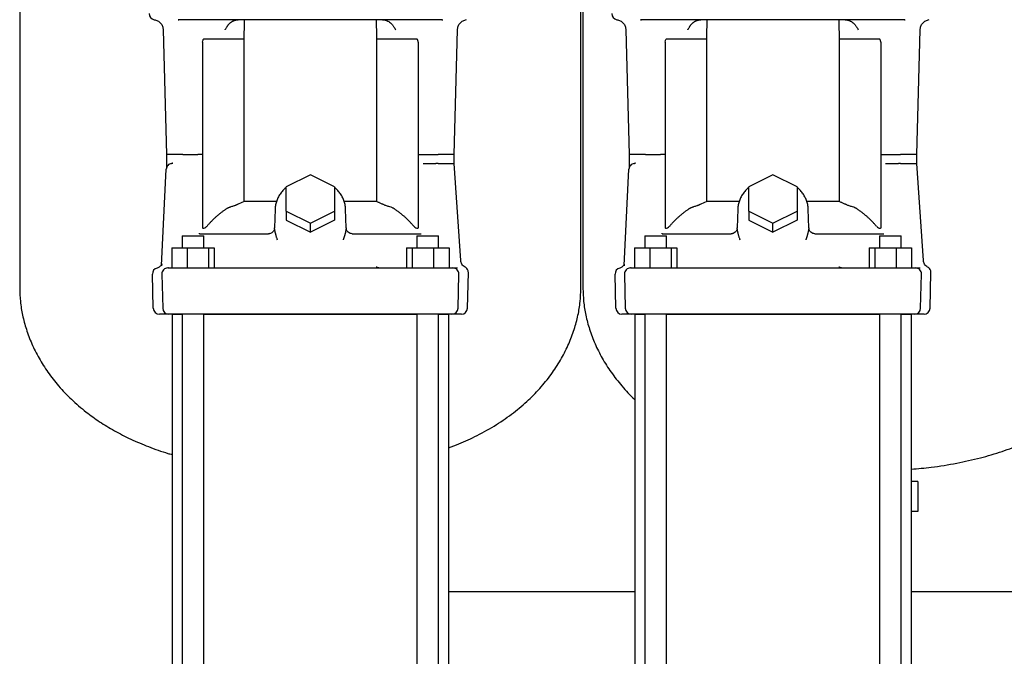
# Model space of a CAD drawing. Header units: millimetres. Extents: x 16 to 1880, y 11 to 1176.
# Tile 2 of 6: x 16 to 505, y 328 to 645. Entities that reach past the tile are written whole.
import ezdxf

# ---------------------------------------------------------------- set-up
doc = ezdxf.new("R2010")
doc.units = ezdxf.units.MM

msp = doc.modelspace()

# ---------------------------------------------------------------- linework, layer by layer
at = {"color": 7, "linetype": 'Continuous', "lineweight": 25}
for p, q in [((15.8, 666.24), (15.8, 511.24)), ((294.8, 511.24), (294.8, 666.24)), ((295.8, 666.24), (295.8, 511.24)), ((94.51, 644.94), (94.8, 644.94)), ((94.8, 644.94), (94.51, 644.94)), ((225.79, 644.94), (94.8, 644.94)), ((95.13, 644.78), (94.8, 644.94)), ((225.79, 644.94), (225.46, 644.78)), ((225.79, 644.94), (226.09, 644.94)), ((324.51, 644.94), (324.8, 644.94)), ((324.8, 644.94), (324.51, 644.94)), ((455.79, 644.94), (324.8, 644.94)), ((325.13, 644.78), (324.8, 644.94)), ((455.79, 644.94), (455.46, 644.78)), ((455.79, 644.94), (456.09, 644.94)), ((87.14, 639.92), (88.77, 577.89)), ((231.83, 577.94), (233.45, 639.92)), ((317.14, 639.92), (318.77, 577.89)), ((461.83, 577.94), (463.45, 639.92)), ((106.66, 633.72), (106.66, 541.21)), ((127.21, 635.22), (107.2, 635.22)), ((127.21, 635.22), (127.21, 554.52)), ((193.39, 554.52), (193.39, 635.22)), ((213.4, 635.22), (193.39, 635.22)), ((213.94, 633.72), (213.94, 541.21)), ((336.66, 633.72), (336.66, 541.21)), ((357.21, 635.22), (337.2, 635.22)), ((357.21, 635.22), (357.21, 554.52)), ((423.39, 554.52), (423.39, 635.22)), ((443.4, 635.22), (423.39, 635.22)), ((443.94, 633.72), (443.94, 541.21)), ((88.77, 577.94), (88.81, 571.91)), ((89.41, 577.94), (88.77, 577.94)), ((98.36, 577.93), (104.43, 577.94)), ((216.17, 577.94), (222.24, 577.94)), ((231.8, 573.44), (231.83, 577.94)), ((318.77, 577.94), (318.81, 571.91)), ((319.41, 577.94), (318.77, 577.94)), ((328.36, 577.93), (334.43, 577.94)), ((446.17, 577.94), (452.24, 577.94)), ((461.8, 573.44), (461.83, 577.94)), ((91.3, 573.42), (91.89, 573.6)), ((91.89, 573.6), (91.3, 573.42)), ((91.49, 573.42), (91.3, 573.42)), ((91.3, 573.42), (91.49, 573.42)), ((216.31, 573.44), (222.25, 573.44)), ((235.05, 525.19), (231.8, 573.44)), ((321.3, 573.42), (321.89, 573.6)), ((321.89, 573.6), (321.3, 573.42)), ((321.49, 573.42), (321.3, 573.42)), ((321.3, 573.42), (321.49, 573.42)), ((446.31, 573.44), (452.25, 573.44)), ((465.05, 525.19), (461.8, 573.44)), ((86.36, 522.71), (88.66, 570.58)), ((316.36, 522.71), (318.66, 570.58)), ((160.3, 567.76), (148.3, 561.76)), ((172.3, 561.76), (160.3, 567.76)), ((390.3, 567.76), (378.3, 561.76)), ((402.3, 561.76), (390.3, 567.76)), ((148.3, 549.76), (148.3, 561.76)), ((172.3, 561.76), (172.3, 549.76)), ((378.3, 549.76), (378.3, 561.76)), ((402.3, 561.76), (402.3, 549.76)), ((143.47, 554.52), (127.21, 554.52)), ((193.39, 554.52), (177.12, 554.52)), ((373.47, 554.52), (357.21, 554.52)), ((423.39, 554.52), (407.12, 554.52)), ((142.78, 550.74), (142.46, 541.46)), ((148.3, 549.76), (148.3, 545.26)), ((148.3, 549.76), (160.3, 543.76)), ((160.3, 543.76), (172.3, 549.76)), ((172.3, 549.76), (172.3, 545.26)), ((178.13, 541.46), (177.81, 550.72)), ((372.78, 550.74), (372.46, 541.46)), ((378.3, 549.76), (378.3, 545.26)), ((378.3, 549.76), (390.3, 543.76)), ((390.3, 543.76), (402.3, 549.76)), ((402.3, 549.76), (402.3, 545.26)), ((408.13, 541.46), (407.81, 550.72)), ((148.3, 545.26), (160.3, 539.26)), ((172.3, 545.26), (160.3, 539.26)), ((160.3, 539.26), (160.3, 543.76)), ((378.3, 545.26), (390.3, 539.26)), ((402.3, 545.26), (390.3, 539.26)), ((390.3, 539.26), (390.3, 543.76)), ((105.15, 538.44), (105.15, 538.77)), ((106.9, 541.21), (106.66, 541.21)), ((139.48, 538.44), (139.46, 538.54)), ((140.46, 538.61), (139.48, 538.44)), ((140.13, 538.56), (139.49, 538.44)), ((140.02, 538.48), (139.51, 538.44)), ((142.45, 540.95), (142.46, 541.46)), ((178.15, 540.95), (178.1, 540.49)), ((178.13, 541.46), (178.15, 540.95)), ((181.1, 538.44), (180.13, 538.61)), ((181.1, 538.44), (180.47, 538.56)), ((181.1, 538.44), (180.54, 538.54)), ((181.14, 538.54), (181.16, 538.44)), ((181.16, 538.44), (181.14, 538.54)), ((213.94, 541.21), (213.69, 541.21)), ((335.15, 538.44), (335.15, 538.77)), ((336.9, 541.21), (336.66, 541.21)), ((369.48, 538.44), (369.46, 538.54)), ((370.46, 538.61), (369.48, 538.44)), ((370.13, 538.56), (369.49, 538.44)), ((370.02, 538.48), (369.51, 538.44)), ((372.45, 540.95), (372.46, 541.46)), ((408.15, 540.95), (408.1, 540.49)), ((408.13, 541.46), (408.15, 540.95)), ((411.1, 538.44), (410.13, 538.61)), ((411.1, 538.44), (410.47, 538.56)), ((411.1, 538.44), (410.54, 538.54)), ((411.14, 538.54), (411.16, 538.44)), ((411.16, 538.44), (411.14, 538.54)), ((443.94, 541.21), (443.69, 541.21)), ((96.58, 537.44), (96.58, 531.44)), ((96.58, 537.44), (101.99, 537.44)), ((101.99, 537.44), (107.34, 537.44)), ((105.15, 538.44), (139.49, 538.44)), ((107.34, 531.44), (107.34, 537.44)), ((181.1, 538.44), (215.45, 538.44)), ((213.25, 537.44), (213.25, 531.44)), ((213.25, 537.44), (218.6, 537.44)), ((218.6, 537.44), (224.01, 537.44)), ((224.01, 531.44), (224.01, 537.44)), ((326.58, 537.44), (326.58, 531.44)), ((326.58, 537.44), (331.99, 537.44)), ((331.99, 537.44), (337.34, 537.44)), ((335.15, 538.44), (369.49, 538.44)), ((337.34, 531.44), (337.34, 537.44)), ((411.1, 538.44), (445.45, 538.44)), ((443.25, 537.44), (443.25, 531.44)), ((443.25, 537.44), (448.6, 537.44)), ((448.6, 537.44), (454.01, 537.44)), ((454.01, 531.44), (454.01, 537.44)), ((91.37, 531.44), (91.37, 521.44)), ((91.37, 531.44), (99.12, 531.44)), ((99.12, 531.44), (99.14, 521.44)), ((99.12, 531.44), (109.72, 531.44)), ((109.72, 531.44), (109.72, 521.44)), ((109.72, 531.44), (112.56, 531.44)), ((112.56, 531.44), (112.56, 521.44)), ((208.04, 531.44), (208.04, 521.44)), ((208.04, 531.44), (210.88, 531.44)), ((210.88, 531.44), (210.88, 521.44)), ((210.88, 531.44), (221.47, 531.44)), ((221.47, 531.44), (221.46, 521.44)), ((221.47, 531.44), (229.23, 531.44)), ((229.23, 531.44), (229.23, 521.44)), ((321.37, 531.44), (321.37, 521.44)), ((321.37, 531.44), (329.12, 531.44)), ((329.12, 531.44), (329.14, 521.44)), ((329.12, 531.44), (339.72, 531.44)), ((339.72, 531.44), (339.72, 521.44)), ((339.72, 531.44), (342.56, 531.44)), ((342.56, 531.44), (342.56, 521.44)), ((438.04, 531.44), (438.04, 521.44)), ((438.04, 531.44), (440.88, 531.44)), ((440.88, 531.44), (440.88, 521.44)), ((440.88, 531.44), (451.47, 531.44)), ((451.47, 531.44), (451.46, 521.44)), ((451.47, 531.44), (459.23, 531.44)), ((459.23, 531.44), (459.23, 521.44)), ((86.36, 522.71), (86.3, 522.47)), ((89.44, 521.44), (99.14, 521.44)), ((89.62, 521.44), (89.75, 521.52)), ((89.75, 521.52), (89.62, 521.44)), ((89.62, 521.44), (90.39, 521.44)), ((90.91, 521.44), (90.92, 521.44)), ((99.14, 521.44), (221.46, 521.44)), ((221.46, 521.44), (231.16, 521.44)), ((229.68, 521.44), (229.63, 521.44)), ((238.37, 501.36), (238.84, 519.13)), ((316.36, 522.71), (316.3, 522.47)), ((319.44, 521.44), (329.14, 521.44)), ((319.62, 521.44), (319.75, 521.52)), ((319.75, 521.52), (319.62, 521.44)), ((319.62, 521.44), (320.39, 521.44)), ((320.91, 521.44), (320.92, 521.44)), ((329.14, 521.44), (451.46, 521.44)), ((451.46, 521.44), (461.16, 521.44)), ((459.68, 521.44), (459.63, 521.44)), ((459.68, 521.44), (460.2, 521.44)), ((468.37, 501.36), (468.84, 519.13)), ((82.22, 501.36), (81.78, 518.36)), ((86.44, 518.36), (86.88, 501.36)), ((233.71, 501.36), (234.16, 518.36)), ((312.22, 501.36), (311.78, 518.36)), ((316.44, 518.36), (316.88, 501.36)), ((463.71, 501.36), (464.16, 518.36)), ((90.86, 498.44), (85.22, 498.44)), ((91.38, 498.44), (91.43, 498.44)), ((91.55, 498.44), (91.55, 184.44)), ((91.55, 498.44), (96.58, 498.44)), ((96.58, 498.44), (96.58, 154.84)), ((107.34, 154.33), (107.34, 498.44)), ((107.34, 498.44), (213.25, 498.44)), ((213.25, 498.44), (213.25, 154.84)), ((230.71, 498.44), (221.36, 498.44)), ((224.01, 154.84), (224.01, 498.44)), ((224.01, 498.44), (229.05, 498.44)), ((229.05, 498.44), (229.05, 184.44)), ((229.22, 498.44), (229.22, 498.44)), ((235.38, 498.44), (229.74, 498.44)), ((230.09, 498.44), (229.74, 498.44)), ((230.71, 498.44), (230.09, 498.44)), ((320.86, 498.44), (315.22, 498.44)), ((321.55, 498.44), (321.55, 184.44)), ((321.55, 498.44), (326.58, 498.44)), ((326.58, 498.44), (326.58, 154.84)), ((337.34, 154.84), (337.34, 498.44)), ((337.34, 498.44), (443.25, 498.44)), ((443.25, 498.44), (443.25, 154.84)), ((460.71, 498.44), (451.36, 498.44)), ((454.01, 154.84), (454.01, 498.44)), ((454.01, 498.44), (459.05, 498.44)), ((459.05, 498.44), (459.05, 184.44)), ((459.22, 498.44), (459.22, 498.44)), ((465.38, 498.44), (459.74, 498.44)), ((460.09, 498.44), (459.74, 498.44)), ((460.71, 498.44), (460.09, 498.44)), ((462.33, 415.24), (459.05, 415.24)), ((462.33, 415.24), (462.33, 400.24)), ((462.33, 400.24), (459.05, 400.24)), ((321.55, 360.24), (229.05, 360.24)), ((551.55, 360.24), (459.05, 360.24))]:
    msp.add_line(p, q, dxfattribs=at)
at = {"color": 7, "linetype": 'Continuous', "lineweight": 25, "flags": 128}
for points in [[(230.2, 521.44), (230.67, 521.44), (231.12, 521.44), (231.55, 521.44), (231.96, 521.44), (232.35, 521.44), (232.71, 521.44), (233.06, 521.44), (233.39, 521.44)], [(460.2, 521.44), (460.67, 521.44), (461.12, 521.44), (461.55, 521.44), (461.96, 521.44), (462.35, 521.44), (462.71, 521.44), (463.06, 521.44), (463.39, 521.44)], [(99.24, 498.44), (97.31, 498.44), (95.51, 498.44), (93.9, 498.44), (92.51, 498.44), (91.38, 498.44), (90.56, 498.44), (90.05, 498.44), (89.88, 498.44)], [(221.36, 498.44), (211.32, 498.44), (201.2, 498.44), (191.03, 498.44), (180.81, 498.44), (170.56, 498.44), (160.3, 498.44), (150.04, 498.44), (139.79, 498.44), (129.57, 498.44), (119.39, 498.44), (109.28, 498.44), (99.24, 498.44)], [(329.24, 498.44), (327.31, 498.44), (325.51, 498.44), (323.9, 498.44), (322.51, 498.44), (321.38, 498.44), (320.56, 498.44), (320.05, 498.44), (319.88, 498.44)], [(451.36, 498.44), (441.32, 498.44), (431.2, 498.44), (421.03, 498.44), (410.81, 498.44), (400.56, 498.44), (390.3, 498.44), (380.04, 498.44), (369.79, 498.44), (359.57, 498.44), (349.39, 498.44), (339.28, 498.44), (329.24, 498.44)]]:
    msp.add_lwpolyline(points, dxfattribs=at)
at = {"color": 7, "linetype": 'Continuous', "lineweight": 25}
for centre, radius, start, end in [((83.15, 647.94), 3, 178.5, 261.5085), ((313.15, 647.94), 3, 178.5, 261.5085), ((106.9, 543.64), 2.42, 270, 319.7859), ((213.69, 543.64), 2.42, 220.2376, 270.0001), ((336.9, 543.64), 2.42, 270, 319.7859), ((443.69, 543.64), 2.42, 220.2376, 270.0001), ((84.77, 518.44), 3, 103.3594, 181.5031), ((89.44, 518.44), 3, 90.0004, 181.5), ((231.16, 518.44), 3, 358.5, 89.9995), ((314.77, 518.44), 3, 103.3594, 181.5031), ((319.44, 518.44), 3, 90.0004, 181.5), ((461.16, 518.44), 3, 358.5, 89.9995), ((85.22, 501.44), 3, 181.5, 270), ((89.88, 501.44), 3, 181.5, 270), ((230.71, 501.44), 3, 270, 358.5), ((235.38, 501.44), 3, 270, 358.5), ((315.22, 501.44), 3, 181.5, 270), ((319.88, 501.44), 3, 181.5, 270), ((460.71, 501.44), 3, 270, 358.5), ((465.38, 501.44), 3, 270, 358.5)]:
    msp.add_arc(centre, radius, start, end, dxfattribs=at)
for points, knots in [([(82.71, 644.97), (83.25, 644.83), (84.44, 644.54), (85.92, 643.34), (86.93, 641.74), (87.07, 640.51), (87.14, 639.92)], [0, 0, 0, 0, 0.2420409, 0.4999897, 0.757944, 1, 1, 1, 1]), ([(117.92, 639.87), (117.99, 640.01), (118.1, 640.22), (118.34, 640.63), (118.56, 641.02), (118.82, 641.45), (119.04, 641.77), (119.25, 642.07), (119.41, 642.27), (119.48, 642.37)], [0, 0, 0, 0, 0.158319, 0.238539, 0.485195, 0.617638, 0.745525, 0.872305, 1, 1, 1, 1]), ([(119.48, 642.37), (119.55, 642.45), (119.68, 642.6), (119.89, 642.84), (120.11, 643.07), (120.35, 643.3), (120.61, 643.52), (120.89, 643.74), (121.18, 643.94), (121.49, 644.13), (121.82, 644.31), (122.19, 644.48), (122.59, 644.64), (123.02, 644.76), (123.47, 644.86), (123.94, 644.92), (124.25, 644.93), (124.42, 644.94)], [0, 0, 0, 0, 0.052679, 0.107075, 0.163169, 0.220908, 0.280213, 0.34098, 0.403075, 0.466324, 0.530525, 0.601446, 0.675922, 0.753539, 0.83382, 0.916171, 1, 1, 1, 1]), ([(196.18, 644.94), (196.26, 644.94), (196.41, 644.93), (196.64, 644.92), (196.87, 644.9), (197.09, 644.86), (197.31, 644.82), (197.52, 644.77), (197.73, 644.72), (197.93, 644.66), (198.13, 644.59), (198.59, 644.41), (199.27, 644.06), (200.03, 643.5), (200.62, 642.94), (201.09, 642.4), (201.5, 641.86), (201.88, 641.29), (202.27, 640.64), (202.53, 640.14), (202.68, 639.87)], [0, 0, 0, 0, 0.026578, 0.052969, 0.079121, 0.104989, 0.130535, 0.155714, 0.18048, 0.204797, 0.22863, 0.251952, 0.375403, 0.491053, 0.575063, 0.6573, 0.737268, 0.806866, 0.894957, 1, 1, 1, 1]), ([(233.45, 639.92), (233.52, 640.51), (233.67, 641.74), (234.68, 643.34), (236.15, 644.54), (237.34, 644.83), (237.92, 644.98)], [0, 0, 0, 0, 0.242053, 0.500003, 0.757952, 1, 1, 1, 1]), ([(312.71, 644.97), (313.25, 644.83), (314.44, 644.54), (315.92, 643.34), (316.93, 641.74), (317.07, 640.51), (317.14, 639.92)], [0, 0, 0, 0, 0.242041, 0.49999, 0.757944, 1, 1, 1, 1]), ([(347.92, 639.87), (347.99, 640.01), (348.1, 640.22), (348.34, 640.63), (348.56, 641.02), (348.82, 641.45), (349.04, 641.77), (349.25, 642.07), (349.41, 642.27), (349.48, 642.37)], [0, 0, 0, 0, 0.158319, 0.238539, 0.485195, 0.617638, 0.745525, 0.872305, 1, 1, 1, 1]), ([(349.48, 642.37), (349.55, 642.45), (349.68, 642.6), (349.89, 642.84), (350.11, 643.07), (350.35, 643.3), (350.61, 643.52), (350.89, 643.74), (351.18, 643.94), (351.49, 644.13), (351.82, 644.31), (352.19, 644.48), (352.59, 644.64), (353.02, 644.76), (353.47, 644.86), (353.94, 644.92), (354.25, 644.93), (354.42, 644.94)], [0, 0, 0, 0, 0.052679, 0.107075, 0.163169, 0.220908, 0.280213, 0.34098, 0.403075, 0.466324, 0.530525, 0.601446, 0.675922, 0.753539, 0.83382, 0.916171, 1, 1, 1, 1]), ([(426.18, 644.94), (426.26, 644.94), (426.41, 644.93), (426.64, 644.92), (426.87, 644.9), (427.09, 644.86), (427.31, 644.82), (427.52, 644.77), (427.73, 644.72), (427.93, 644.66), (428.13, 644.59), (428.59, 644.41), (429.27, 644.06), (430.03, 643.5), (430.62, 642.94), (431.09, 642.4), (431.5, 641.86), (431.88, 641.29), (432.27, 640.64), (432.53, 640.14), (432.68, 639.87)], [0, 0, 0, 0, 0.026578, 0.052969, 0.079121, 0.104989, 0.130535, 0.155714, 0.18048, 0.204797, 0.22863, 0.251952, 0.375403, 0.491053, 0.575063, 0.6573, 0.737268, 0.806866, 0.894957, 1, 1, 1, 1]), ([(463.45, 639.92), (463.52, 640.51), (463.67, 641.74), (464.68, 643.34), (466.15, 644.54), (467.34, 644.83), (467.92, 644.98)], [0, 0, 0, 0, 0.242053, 0.500003, 0.757952, 1, 1, 1, 1]), ([(213.94, 633.72), (213.92, 633.8), (213.89, 633.95), (213.85, 634.17), (213.8, 634.37), (213.76, 634.55), (213.71, 634.7), (213.67, 634.84), (213.62, 634.95), (213.58, 635.05), (213.54, 635.12), (213.49, 635.18), (213.45, 635.21), (213.41, 635.22), (213.4, 635.22)], [0, 0, 0, 0, 0.148913, 0.28533, 0.409298, 0.520878, 0.620155, 0.707247, 0.782334, 0.845697, 0.897803, 0.939505, 0.972469, 1, 1, 1, 1]), ([(443.94, 633.72), (443.92, 633.8), (443.89, 633.95), (443.85, 634.17), (443.8, 634.37), (443.76, 634.55), (443.71, 634.7), (443.67, 634.84), (443.62, 634.95), (443.58, 635.05), (443.54, 635.12), (443.49, 635.18), (443.45, 635.21), (443.41, 635.22), (443.4, 635.22)], [0, 0, 0, 0, 0.148913, 0.28533, 0.409298, 0.520878, 0.620155, 0.707247, 0.782334, 0.845697, 0.897803, 0.939505, 0.972469, 1, 1, 1, 1]), ([(96.84, 577.94), (96.98, 577.93), (97.24, 577.92), (97.81, 577.92), (98.13, 577.93), (98.36, 577.93)], [0, 0, 0, 0, 0.5, 0.5, 1, 1, 1, 1]), ([(106.66, 577.94), (106.6, 577.94), (106.48, 577.94), (106.29, 577.94), (106.11, 577.94), (105.92, 577.94), (105.73, 577.94), (105.54, 577.94), (105.35, 577.94), (105.16, 577.94), (104.97, 577.94), (104.78, 577.94), (104.6, 577.94), (104.49, 577.94), (104.43, 577.94)], [0, 0, 0, 0, 0.0740346, 0.1497462, 0.2271498, 0.306254, 0.3870615, 0.4695693, 0.5537708, 0.6396573, 0.7272212, 0.8164595, 0.9073785, 1, 1, 1, 1]), ([(213.93, 577.94), (214.34, 577.94), (214.74, 577.94), (215.5, 577.94), (215.86, 577.94), (216.17, 577.94)], [0, 0, 0, 0, 0.5, 0.5, 1, 1, 1, 1]), ([(222.24, 577.94), (222.47, 577.93), (222.78, 577.92), (223.36, 577.92), (223.62, 577.93), (223.76, 577.94)], [0, 0, 0, 0, 0.5, 0.5, 1, 1, 1, 1]), ([(231.83, 577.94), (231.83, 577.94), (232.04, 577.94), (231.62, 577.94), (231.2, 577.94)], [0, 0, 0, 0, 0.000031, 1, 1, 1, 1]), ([(326.84, 577.94), (326.98, 577.93), (327.24, 577.92), (327.81, 577.92), (328.13, 577.93), (328.36, 577.93)], [0, 0, 0, 0, 0.5, 0.5, 1, 1, 1, 1]), ([(336.66, 577.94), (336.6, 577.94), (336.48, 577.94), (336.29, 577.94), (336.11, 577.94), (335.92, 577.94), (335.73, 577.94), (335.54, 577.94), (335.35, 577.94), (335.16, 577.94), (334.97, 577.94), (334.78, 577.94), (334.6, 577.94), (334.49, 577.94), (334.43, 577.94)], [0, 0, 0, 0, 0.074035, 0.149746, 0.22715, 0.306254, 0.387061, 0.469569, 0.553771, 0.639657, 0.727221, 0.81646, 0.907379, 1, 1, 1, 1]), ([(443.93, 577.94), (444.34, 577.94), (444.74, 577.94), (445.5, 577.94), (445.86, 577.94), (446.17, 577.94)], [0, 0, 0, 0, 0.5, 0.5, 1, 1, 1, 1]), ([(452.24, 577.94), (452.47, 577.93), (452.78, 577.92), (453.36, 577.92), (453.62, 577.93), (453.76, 577.94)], [0, 0, 0, 0, 0.5, 0.5, 1, 1, 1, 1]), ([(461.83, 577.94), (461.83, 577.94), (462.04, 577.94), (461.62, 577.94), (461.2, 577.94)], [0, 0, 0, 0, 0.000031, 1, 1, 1, 1]), ([(91.3, 573.42), (90.98, 573.38), (90.64, 573.28), (89.99, 572.96), (89.69, 572.74), (89.2, 572.2), (89, 571.88), (88.74, 571.23), (88.68, 570.9), (88.66, 570.58)], [0, 0, 0, 0, 0.25, 0.25, 0.5, 0.5, 0.75, 0.75, 1, 1, 1, 1]), ([(91.89, 573.6), (91.83, 573.52), (91.67, 573.46), (91.52, 573.43), (91.45, 573.42)], [0, 0, 0, 0, 0.501939, 1, 1, 1, 1]), ([(222.25, 573.44), (222.26, 573.43), (222.28, 573.42), (222.31, 573.41), (222.35, 573.4), (222.38, 573.4), (222.43, 573.41), (222.49, 573.43), (222.58, 573.46), (222.69, 573.48), (222.82, 573.5), (222.99, 573.53), (223.17, 573.55), (223.34, 573.56), (223.47, 573.58), (223.55, 573.59), (223.61, 573.6), (223.67, 573.61), (223.72, 573.58), (223.75, 573.52), (223.77, 573.47), (223.77, 573.44)], [0, 0, 0, 0, 0.022377, 0.044758, 0.067748, 0.091908, 0.108188, 0.146339, 0.206382, 0.263351, 0.336177, 0.424819, 0.529283, 0.636085, 0.717875, 0.774304, 0.805246, 0.859014, 0.905239, 0.950027, 1, 1, 1, 1]), ([(321.3, 573.42), (320.98, 573.38), (320.64, 573.28), (319.99, 572.96), (319.69, 572.74), (319.2, 572.2), (319, 571.88), (318.74, 571.23), (318.68, 570.9), (318.66, 570.58)], [0, 0, 0, 0, 0.25, 0.25, 0.5, 0.5, 0.75, 0.75, 1, 1, 1, 1]), ([(321.89, 573.6), (321.83, 573.52), (321.67, 573.46), (321.52, 573.43), (321.45, 573.42)], [0, 0, 0, 0, 0.501939, 1, 1, 1, 1]), ([(452.25, 573.44), (452.26, 573.43), (452.28, 573.42), (452.31, 573.41), (452.35, 573.4), (452.38, 573.4), (452.43, 573.41), (452.49, 573.43), (452.58, 573.46), (452.69, 573.48), (452.82, 573.5), (452.99, 573.53), (453.17, 573.55), (453.34, 573.56), (453.47, 573.58), (453.55, 573.59), (453.61, 573.6), (453.67, 573.61), (453.72, 573.58), (453.75, 573.52), (453.77, 573.47), (453.77, 573.44)], [0, 0, 0, 0, 0.022377, 0.044758, 0.067748, 0.091908, 0.108188, 0.146339, 0.206382, 0.263351, 0.336177, 0.424819, 0.529283, 0.636085, 0.717875, 0.774304, 0.805246, 0.859014, 0.905239, 0.950027, 1, 1, 1, 1]), ([(88.81, 571.91), (88.81, 571.77), (88.8, 571.48), (88.75, 571.21), (88.72, 571.07)], [0, 0, 0, 0, 0.4942094, 1, 1, 1, 1]), ([(88.88, 571.55), (88.86, 571.51), (88.76, 571.31), (88.72, 571.04), (88.73, 571.09), (88.72, 571.07)], [0, 0, 0, 0, 0.176101, 0.913534, 1, 1, 1, 1]), ([(318.81, 571.91), (318.81, 571.77), (318.8, 571.48), (318.75, 571.21), (318.72, 571.07)], [0, 0, 0, 0, 0.494209, 1, 1, 1, 1]), ([(318.88, 571.55), (318.86, 571.51), (318.76, 571.31), (318.72, 571.04), (318.73, 571.09), (318.72, 571.07)], [0, 0, 0, 0, 0.176101, 0.913534, 1, 1, 1, 1]), ([(148.3, 561.47), (148, 561.23), (147.11, 560.52), (145.89, 559.13), (144.66, 557.34), (143.72, 555.41), (143.09, 553.39), (142.84, 551.82), (142.79, 550.93), (142.78, 550.74)], [0, 0, 0, 0, 0.089253, 0.263045, 0.436331, 0.608993, 0.780984, 0.952354, 1, 1, 1, 1]), ([(177.81, 550.72), (177.79, 551.13), (177.72, 552.21), (177.36, 553.97), (176.65, 555.95), (175.64, 557.82), (174.35, 559.55), (173.22, 560.78), (172.46, 561.36), (172.3, 561.48)], [0, 0, 0, 0, 0.096901, 0.267364, 0.437942, 0.60882, 0.780181, 0.95211, 1, 1, 1, 1]), ([(378.3, 561.47), (378, 561.23), (377.11, 560.52), (375.89, 559.13), (374.66, 557.34), (373.72, 555.41), (373.09, 553.39), (372.84, 551.82), (372.79, 550.93), (372.78, 550.74)], [0, 0, 0, 0, 0.0892534, 0.2630447, 0.4363305, 0.6089934, 0.7809843, 0.9523538, 1, 1, 1, 1]), ([(407.81, 550.72), (407.79, 551.13), (407.72, 552.21), (407.36, 553.97), (406.65, 555.95), (405.64, 557.82), (404.35, 559.55), (403.22, 560.78), (402.46, 561.36), (402.3, 561.48)], [0, 0, 0, 0, 0.096901, 0.267364, 0.437942, 0.60882, 0.780181, 0.95211, 1, 1, 1, 1]), ([(193.39, 554.52), (193.59, 554.43), (193.99, 554.25), (194.59, 553.98), (195.18, 553.7), (195.77, 553.41), (196.16, 553.21), (196.35, 553.11)], [0, 0, 0, 0, 0.201284, 0.401892, 0.601858, 0.801216, 1, 1, 1, 1]), ([(423.39, 554.52), (423.59, 554.43), (423.99, 554.25), (424.59, 553.98), (425.18, 553.7), (425.77, 553.41), (426.16, 553.21), (426.35, 553.11)], [0, 0, 0, 0, 0.201284, 0.401892, 0.601858, 0.801216, 1, 1, 1, 1]), ([(118.54, 550.84), (118.35, 550.7), (117.96, 550.44), (117.39, 550.03), (116.82, 549.62), (116.27, 549.21), (115.73, 548.79), (115.2, 548.37), (114.68, 547.94), (114.17, 547.51), (113.66, 547.07), (113.17, 546.63), (112.69, 546.19), (112.22, 545.75), (111.75, 545.3), (111.3, 544.85), (110.85, 544.39), (110.42, 543.93), (109.99, 543.47), (109.57, 543.01), (109.16, 542.54), (108.89, 542.23), (108.76, 542.07)], [0, 0, 0, 0, 0.0537986, 0.1071065, 0.1599427, 0.2123254, 0.2642724, 0.3157997, 0.3669211, 0.4176498, 0.4679985, 0.5179796, 0.5676051, 0.6168865, 0.665835, 0.7144613, 0.7627762, 0.8107893, 0.8585097, 0.905946, 0.9531067, 1, 1, 1, 1]), ([(124.24, 553.11), (124.16, 553.07), (124.01, 552.99), (123.77, 552.88), (123.53, 552.77), (123.22, 552.64), (122.84, 552.5), (122.29, 552.3), (121.61, 552.07), (120.92, 551.86), (120.34, 551.67), (119.9, 551.51), (119.5, 551.35), (119.15, 551.19), (118.83, 551.02), (118.64, 550.9), (118.54, 550.84)], [0, 0, 0, 0, 0.043125, 0.086156, 0.128962, 0.171411, 0.248276, 0.326603, 0.458554, 0.594912, 0.679822, 0.7562, 0.825284, 0.888271, 0.946205, 1, 1, 1, 1]), ([(202.05, 550.84), (202, 550.87), (201.91, 550.93), (201.75, 551.02), (201.57, 551.13), (201.34, 551.24), (200.75, 551.51), (199.96, 551.77), (199, 552.07), (198.25, 552.31), (197.56, 552.57), (196.94, 552.82), (196.55, 553.02), (196.35, 553.11)], [0, 0, 0, 0, 0.027551, 0.056176, 0.085991, 0.131243, 0.181638, 0.403267, 0.535222, 0.672642, 0.785267, 0.894703, 1, 1, 1, 1]), ([(211.84, 542.07), (211.69, 542.24), (211.39, 542.6), (210.93, 543.11), (210.46, 543.63), (209.98, 544.14), (209.49, 544.65), (208.99, 545.15), (208.48, 545.65), (207.95, 546.15), (207.42, 546.64), (206.87, 547.13), (206.31, 547.61), (205.74, 548.09), (205.15, 548.56), (204.56, 549.03), (203.95, 549.49), (203.33, 549.94), (202.7, 550.4), (202.27, 550.69), (202.05, 550.84)], [0, 0, 0, 0, 0.052283, 0.104878, 0.157795, 0.211048, 0.264647, 0.318607, 0.372941, 0.427664, 0.482791, 0.538339, 0.594323, 0.650761, 0.70767, 0.765069, 0.822977, 0.881419, 0.940418, 1, 1, 1, 1]), ([(348.54, 550.84), (348.35, 550.7), (347.96, 550.44), (347.39, 550.03), (346.82, 549.62), (346.27, 549.21), (345.73, 548.79), (345.2, 548.37), (344.68, 547.94), (344.17, 547.51), (343.66, 547.07), (343.17, 546.63), (342.69, 546.19), (342.22, 545.75), (341.75, 545.3), (341.3, 544.85), (340.85, 544.39), (340.42, 543.93), (339.99, 543.47), (339.57, 543.01), (339.16, 542.54), (338.89, 542.23), (338.76, 542.07)], [0, 0, 0, 0, 0.053799, 0.107107, 0.159943, 0.212325, 0.264272, 0.3158, 0.366921, 0.41765, 0.467998, 0.51798, 0.567605, 0.616887, 0.665835, 0.714461, 0.762776, 0.810789, 0.85851, 0.905946, 0.953107, 1, 1, 1, 1]), ([(354.24, 553.11), (354.16, 553.07), (354.01, 552.99), (353.77, 552.88), (353.53, 552.77), (353.22, 552.64), (352.84, 552.5), (352.29, 552.3), (351.61, 552.07), (350.92, 551.86), (350.34, 551.67), (349.9, 551.51), (349.5, 551.35), (349.15, 551.19), (348.83, 551.02), (348.64, 550.9), (348.54, 550.84)], [0, 0, 0, 0, 0.043125, 0.086156, 0.128962, 0.171411, 0.248276, 0.326603, 0.458554, 0.594912, 0.679822, 0.7562, 0.825284, 0.888271, 0.946205, 1, 1, 1, 1]), ([(432.05, 550.84), (432, 550.87), (431.91, 550.93), (431.75, 551.02), (431.57, 551.13), (431.34, 551.24), (430.75, 551.51), (429.96, 551.77), (429, 552.07), (428.25, 552.31), (427.56, 552.57), (426.94, 552.82), (426.55, 553.02), (426.35, 553.11)], [0, 0, 0, 0, 0.0275511, 0.0561755, 0.085991, 0.1312427, 0.1816381, 0.403267, 0.5352222, 0.6726425, 0.7852673, 0.8947033, 1, 1, 1, 1]), ([(441.84, 542.07), (441.69, 542.24), (441.39, 542.6), (440.93, 543.11), (440.46, 543.63), (439.98, 544.14), (439.49, 544.65), (438.99, 545.15), (438.48, 545.65), (437.95, 546.15), (437.42, 546.64), (436.87, 547.13), (436.31, 547.61), (435.74, 548.09), (435.15, 548.56), (434.56, 549.03), (433.95, 549.49), (433.33, 549.94), (432.7, 550.4), (432.27, 550.69), (432.05, 550.84)], [0, 0, 0, 0, 0.052283, 0.104878, 0.157795, 0.211048, 0.264647, 0.318607, 0.372941, 0.427664, 0.482791, 0.538339, 0.594323, 0.650761, 0.70767, 0.765069, 0.822977, 0.881419, 0.940418, 1, 1, 1, 1]), ([(142.39, 540.46), (142.37, 540.39), (142.33, 540.31), (142.19, 540.01), (141.84, 539.47), (141.09, 538.8), (140.39, 538.59), (140.02, 538.48)], [0, 0, 0, 0, 0.112058, 0.22361, 0.456437, 0.716268, 1, 1, 1, 1]), ([(142.39, 540.46), (142.44, 540.53), (142.42, 540.54), (142.4, 540.49), (142.39, 540.46)], [0, 0, 0, 0, 0.321373, 1, 1, 1, 1]), ([(142.45, 540.95), (142.45, 540.92), (142.45, 540.85), (142.45, 540.74), (142.46, 540.62), (142.47, 540.48), (142.49, 540.34), (142.52, 540.18), (142.55, 540), (142.58, 539.82), (142.62, 539.62), (142.67, 539.41), (142.72, 539.19), (142.78, 538.95), (142.85, 538.66), (142.95, 538.31), (143.07, 537.87), (143.22, 537.37), (143.39, 536.81), (143.59, 536.18), (143.74, 535.74), (143.81, 535.51)], [0, 0, 0, 0, 0.0226575, 0.0469844, 0.0730464, 0.1008965, 0.1305771, 0.1621226, 0.1955606, 0.2309131, 0.2681982, 0.3074299, 0.3486195, 0.3917762, 0.436907, 0.5047037, 0.5829117, 0.6715339, 0.7705729, 0.8800441, 1, 1, 1, 1]), ([(176.78, 535.51), (176.82, 535.63), (176.9, 535.87), (177.01, 536.21), (177.12, 536.53), (177.22, 536.83), (177.31, 537.12), (177.39, 537.39), (177.46, 537.65), (177.53, 537.89), (177.59, 538.11), (177.65, 538.31), (177.72, 538.58), (177.81, 538.92), (177.9, 539.32), (177.98, 539.68), (178.05, 540), (178.1, 540.29), (178.13, 540.55), (178.15, 540.77), (178.15, 540.89), (178.15, 540.95)], [0, 0, 0, 0, 0.062417, 0.121902, 0.178467, 0.23212, 0.282866, 0.330707, 0.375644, 0.417676, 0.456802, 0.493023, 0.526339, 0.604181, 0.676545, 0.743475, 0.805032, 0.861305, 0.912423, 0.958567, 1, 1, 1, 1]), ([(178.21, 540.44), (178.2, 540.47), (178.18, 540.52), (178.16, 540.51), (178.15, 540.51)], [0, 0, 0, 0, 0.6917712, 1, 1, 1, 1]), ([(180.54, 538.54), (180.21, 538.59), (179.51, 538.8), (178.76, 539.47), (178.41, 540.01), (178.26, 540.31), (178.23, 540.39), (178.21, 540.44)], [0, 0, 0, 0, 0.283735, 0.543568, 0.776394, 0.887944, 1, 1, 1, 1]), ([(372.39, 540.46), (372.37, 540.39), (372.33, 540.31), (372.19, 540.01), (371.84, 539.47), (371.09, 538.8), (370.39, 538.59), (370.02, 538.48)], [0, 0, 0, 0, 0.112058, 0.22361, 0.456437, 0.716268, 1, 1, 1, 1]), ([(372.39, 540.46), (372.44, 540.53), (372.42, 540.54), (372.4, 540.49), (372.39, 540.46)], [0, 0, 0, 0, 0.321373, 1, 1, 1, 1]), ([(372.45, 540.95), (372.45, 540.92), (372.45, 540.85), (372.45, 540.74), (372.46, 540.62), (372.47, 540.48), (372.49, 540.34), (372.52, 540.18), (372.55, 540), (372.58, 539.82), (372.62, 539.62), (372.67, 539.41), (372.72, 539.19), (372.78, 538.95), (372.85, 538.66), (372.95, 538.31), (373.07, 537.87), (373.22, 537.37), (373.39, 536.81), (373.59, 536.18), (373.74, 535.74), (373.81, 535.51)], [0, 0, 0, 0, 0.022658, 0.046984, 0.073046, 0.100896, 0.130577, 0.162123, 0.195561, 0.230913, 0.268198, 0.30743, 0.34862, 0.391776, 0.436907, 0.504704, 0.582912, 0.671534, 0.770573, 0.880044, 1, 1, 1, 1]), ([(406.78, 535.51), (406.82, 535.63), (406.9, 535.87), (407.01, 536.21), (407.12, 536.53), (407.22, 536.83), (407.31, 537.12), (407.39, 537.39), (407.46, 537.65), (407.53, 537.89), (407.59, 538.11), (407.65, 538.31), (407.72, 538.58), (407.81, 538.92), (407.9, 539.32), (407.98, 539.68), (408.05, 540), (408.1, 540.29), (408.13, 540.55), (408.15, 540.77), (408.15, 540.89), (408.15, 540.95)], [0, 0, 0, 0, 0.062417, 0.121902, 0.178467, 0.23212, 0.282866, 0.330707, 0.375644, 0.417676, 0.456802, 0.493023, 0.526339, 0.604181, 0.676545, 0.743475, 0.805032, 0.861305, 0.912423, 0.958567, 1, 1, 1, 1]), ([(408.21, 540.44), (408.2, 540.47), (408.18, 540.52), (408.16, 540.51), (408.15, 540.51)], [0, 0, 0, 0, 0.6917712, 1, 1, 1, 1]), ([(410.54, 538.54), (410.21, 538.59), (409.51, 538.8), (408.76, 539.47), (408.41, 540.01), (408.26, 540.31), (408.23, 540.39), (408.21, 540.44)], [0, 0, 0, 0, 0.283735, 0.543568, 0.776394, 0.887944, 1, 1, 1, 1]), ([(237.19, 521.88), (236.93, 522.05), (236.31, 522.42), (235.63, 523.26), (235.18, 524.19), (235.09, 524.86), (235.05, 525.19)], [0, 0, 0, 0, 0.256895, 0.514933, 0.765123, 1, 1, 1, 1]), ([(467.19, 521.88), (466.93, 522.05), (466.31, 522.42), (465.63, 523.26), (465.18, 524.19), (465.09, 524.86), (465.05, 525.19)], [0, 0, 0, 0, 0.2568948, 0.5149326, 0.7651228, 1, 1, 1, 1]), ([(86.24, 523.24), (86.13, 523), (85.92, 522.54), (85.4, 521.98), (84.78, 521.56), (84.31, 521.42), (84.08, 521.36)], [0, 0, 0, 0, 0.253826, 0.510235, 0.761329, 1, 1, 1, 1]), ([(86.33, 523.36), (86.32, 523.37), (86.31, 523.46), (86.27, 523.34), (86.24, 523.24)], [0, 0, 0, 0, 0.11776, 1, 1, 1, 1]), ([(86.4, 523.53), (86.39, 523.41), (86.39, 523.29), (86.37, 523.02), (86.37, 522.87), (86.36, 522.71)], [0, 0, 0, 0, 0.5, 0.5, 1, 1, 1, 1]), ([(193.05, 522.05), (193.1, 522.02), (193.22, 521.96), (193.41, 521.87), (193.63, 521.78), (193.87, 521.69), (194.14, 521.61), (194.44, 521.54), (194.77, 521.48), (195.13, 521.44), (195.38, 521.44), (195.51, 521.44)], [0, 0, 0, 0, 0.0719328, 0.153551, 0.2448981, 0.3460186, 0.4569598, 0.5777722, 0.7085104, 0.8492325, 1, 1, 1, 1]), ([(193.05, 522.05), (193.07, 522.02), (193.12, 521.95), (193.2, 521.86), (193.28, 521.78), (193.36, 521.71), (193.44, 521.65), (193.56, 521.57), (193.7, 521.5), (193.88, 521.45), (194, 521.44), (194.06, 521.44)], [0, 0, 0, 0, 0.083454, 0.166559, 0.249545, 0.332643, 0.41608, 0.500084, 0.667016, 0.833039, 1, 1, 1, 1]), ([(238.84, 519.13), (238.83, 519.39), (238.8, 519.96), (238.45, 520.76), (237.92, 521.44), (237.43, 521.74), (237.19, 521.88)], [0, 0, 0, 0, 0.244897, 0.500001, 0.755104, 1, 1, 1, 1]), ([(316.24, 523.24), (316.13, 523), (315.92, 522.54), (315.4, 521.98), (314.78, 521.56), (314.31, 521.42), (314.08, 521.36)], [0, 0, 0, 0, 0.2538259, 0.5102351, 0.7613288, 1, 1, 1, 1]), ([(316.33, 523.36), (316.32, 523.37), (316.31, 523.46), (316.27, 523.34), (316.24, 523.24)], [0, 0, 0, 0, 0.11776, 1, 1, 1, 1]), ([(316.4, 523.53), (316.39, 523.41), (316.39, 523.29), (316.37, 523.02), (316.37, 522.87), (316.36, 522.71)], [0, 0, 0, 0, 0.5, 0.5, 1, 1, 1, 1]), ([(423.05, 522.05), (423.1, 522.02), (423.22, 521.96), (423.41, 521.87), (423.63, 521.78), (423.87, 521.69), (424.14, 521.61), (424.44, 521.54), (424.77, 521.48), (425.13, 521.44), (425.38, 521.44), (425.51, 521.44)], [0, 0, 0, 0, 0.071933, 0.153551, 0.244898, 0.346019, 0.45696, 0.577772, 0.70851, 0.849232, 1, 1, 1, 1]), ([(423.05, 522.05), (423.07, 522.02), (423.12, 521.95), (423.2, 521.86), (423.28, 521.78), (423.36, 521.71), (423.44, 521.65), (423.56, 521.57), (423.7, 521.5), (423.88, 521.45), (424, 521.44), (424.06, 521.44)], [0, 0, 0, 0, 0.083454, 0.166559, 0.249545, 0.332643, 0.41608, 0.500084, 0.667016, 0.833039, 1, 1, 1, 1]), ([(468.84, 519.13), (468.83, 519.39), (468.8, 519.96), (468.45, 520.76), (467.92, 521.44), (467.43, 521.74), (467.19, 521.88)], [0, 0, 0, 0, 0.244897, 0.500001, 0.755104, 1, 1, 1, 1]), ([(15.8, 511.24), (15.87, 509.07), (16.01, 504.6), (17.16, 497.78), (19.03, 490.75), (21.75, 483.59), (25.32, 476.44), (29.78, 469.39), (35.16, 462.5), (41.53, 455.85), (48.39, 449.95), (55.59, 444.79), (62.98, 440.29), (71.11, 436.12), (80, 432.38), (86.89, 429.87), (90.86, 428.79), (91.55, 428.6)], [0, 0, 0, 0, 0.0542103, 0.1115905, 0.1720769, 0.235674, 0.3024728, 0.371382, 0.4438507, 0.5202707, 0.6011376, 0.6694378, 0.7413061, 0.8171173, 0.8972726, 0.9821943, 1, 1, 1, 1]), ([(229.05, 431.98), (230.75, 432.6), (235.59, 434.35), (243.59, 438.12), (252.72, 443.24), (261.25, 449.18), (268.71, 455.51), (275.17, 462.19), (280.66, 469.16), (285.21, 476.32), (288.82, 483.53), (291.55, 490.7), (293.43, 497.75), (294.58, 504.58), (294.73, 509.06), (294.8, 511.24)], [0, 0, 0, 0, 0.049709, 0.14082, 0.241632, 0.336132, 0.425069, 0.509099, 0.590354, 0.667532, 0.740969, 0.810879, 0.877364, 0.940427, 1, 1, 1, 1]), ([(295.8, 511.24), (295.87, 509.07), (296.01, 504.6), (297.16, 497.78), (299.03, 490.75), (301.74, 483.59), (305.32, 476.45), (309.77, 469.37), (315.2, 462.55), (319.2, 458.06), (321.53, 456.06), (321.55, 456.04)], [0, 0, 0, 0, 0.1041, 0.214286, 0.330438, 0.452562, 0.580836, 0.713161, 0.852322, 0.999071, 1, 1, 1, 1]), ([(321.38, 498.44), (321.4, 498.44), (321.56, 498.44), (321.18, 498.44), (320.86, 498.44)], [0, 0, 0, 0, 0.120497, 1, 1, 1, 1]), ([(459.05, 421.3), (462.36, 421.6), (469.93, 422.27), (481.41, 424.16), (493.19, 426.78), (504.04, 429.98), (514, 433.69), (523.59, 438.1), (532.73, 443.23), (541.23, 449.2), (547.47, 454.32), (550.62, 457.68), (551.55, 458.66)], [0, 0, 0, 0, 0.097762, 0.223858, 0.341963, 0.452721, 0.556763, 0.654697, 0.76306, 0.864637, 0.960235, 1, 1, 1, 1])]:
    msp.add_open_spline(points, degree=3, knots=knots, dxfattribs=at)
for points in [[(127.43, 644.94), (127.36, 641.7), (127.28, 638.46), (127.21, 635.22)], [(193.39, 635.22), (193.31, 638.46), (193.24, 641.7), (193.16, 644.94)], [(357.43, 644.94), (357.36, 641.7), (357.28, 638.46), (357.21, 635.22)], [(423.39, 635.22), (423.31, 638.46), (423.24, 641.7), (423.16, 644.94)], [(106.66, 633.72), (106.84, 634.72), (107.02, 635.22), (107.2, 635.22)], [(336.66, 633.72), (336.84, 634.72), (337.02, 635.22), (337.2, 635.22)], [(96.84, 577.94), (93.03, 577.94), (90.51, 577.94), (89.41, 577.94)], [(231.2, 577.94), (230.08, 577.94), (227.57, 577.94), (223.76, 577.94)], [(326.84, 577.94), (323.03, 577.94), (320.51, 577.94), (319.41, 577.94)], [(461.2, 577.94), (460.08, 577.94), (457.57, 577.94), (453.76, 577.94)], [(223.77, 573.44), (229.02, 573.44), (231.8, 573.44), (231.8, 573.44)], [(453.77, 573.44), (459.02, 573.44), (461.8, 573.44), (461.8, 573.44)], [(124.24, 553.11), (125.21, 553.61), (126.2, 554.08), (127.21, 554.52)], [(354.24, 553.11), (355.21, 553.61), (356.2, 554.08), (357.21, 554.52)]]:
    msp.add_open_spline(points, degree=3, dxfattribs=at)

doc.saveas('drawing.dxf')
